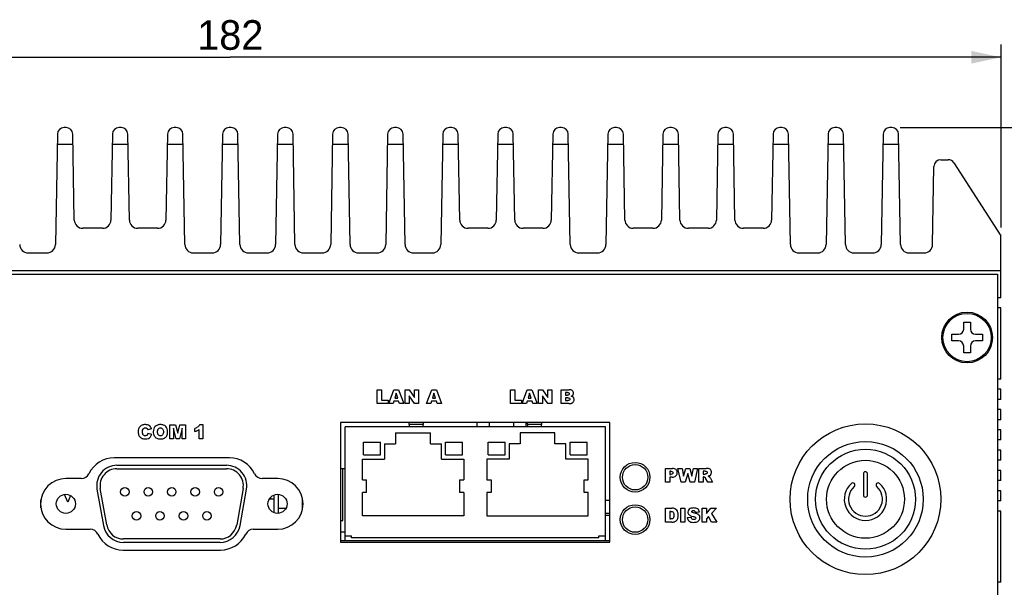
# Model space of a CAD drawing. Header units: millimetres. Extents: x 0 to 594, y 0 to 420.
# Tile 5 of 11: x 185 to 301, y 59 to 126. Entities that reach past the tile are written whole.
import ezdxf

# ---------------------------------------------------------------- set-up
doc = ezdxf.new("R2010")
doc.units = ezdxf.units.MM
doc.header["$LTSCALE"] = 32.67
doc.layers.get('0').update_dxf_attribs({"linetype": 'CONTINUOUS'})
for name, color, linetype in [('01_SUPPORT_M3_L222PRT-SHAPE', 7, 'CONTINUOUS'), ('2D-A-DIM', 7, 'CONTINUOUS'), ('CASE_MPC-B1500A-SHAPE', 7, 'CONTINUOUS'), ('FRONT_COVER-MPC-B1500A-SHAPE', 7, 'CONTINUOUS'), ('MIO-5373_BORAD-SHAPE', 7, 'CONTINUOUS'), ('SCREW-PLATE_HEAD-SHAPE', 7, 'CONTINUOUS'), ('SW-QN16-D8-SHAPE', 7, 'CONTINUOUS')]:
    doc.layers.add(name, color=color, linetype=linetype)
doc.styles.get("Standard").update_dxf_attribs({"font": 'gothic.ttf'})
doc.dimstyles.new('DIMSTYLE_2', dxfattribs={"dimtxt": 3.5, "dimasz": 3.5, "dimexe": 1.5, "dimexo": 1, "dimgap": 0.875, "dimtad": 1, "dimdec": 5, "dimdsep": 46, "dimtxsty": 'STANDARD', "dimblk": '_FILLED', "dimblk1": '_FILLED', "dimblk2": '_FILLED', "dimcen": 0.09, "dimadec": 5, "dimazin": 2, "dimtp": 0.5, "dimtm": 0.5, "dimtfac": 1, "dimtdec": 5, "dimtofl": 0, "dimtmove": 0, "dimatfit": 3, "dimldrblk": '_FILLED', "dimfxl": 1, "dimtolj": 1, "dimarcsym": 0})
doc.dimstyles.new('DIMSTYLE_3', dxfattribs={"dimtxt": 3.5, "dimasz": 3.5, "dimexe": 1.5, "dimexo": 1, "dimgap": 0.875, "dimtad": 1, "dimdec": 5, "dimdsep": 46, "dimtxsty": 'STANDARD', "dimblk": '_FILLED', "dimblk1": '_FILLED', "dimblk2": '_FILLED', "dimcen": 0.09, "dimadec": 5, "dimazin": 2, "dimtp": 0.3, "dimtm": 0.3, "dimtfac": 1, "dimtdec": 5, "dimtofl": 0, "dimtmove": 0, "dimatfit": 3, "dimldrblk": '_FILLED', "dimfxl": 1, "dimtolj": 1, "dimarcsym": 0})

# ---------------------------------------------------------------- blocks, each defined once
blk = doc.blocks.new('_FILLED')
at = {"color": 0, "linetype": 'BYBLOCK'}
blk.add_solid([(0, 0), (-1, 0.214), (-1, -0.214)], dxfattribs=at)
blk = doc.blocks.new('*D7')
at = {"layer": '2D-A-DIM', "color": 2, "linetype": 'CONTINUOUS'}
for p, q in [((118.68, 101.67), (118.68, 123.27)), ((300.68, 101.67), (300.68, 123.27)), ((118.68, 121.77), (209.68, 121.77)), ((300.68, 121.77), (209.68, 121.77))]:
    blk.add_line(p, q, dxfattribs=at)
at = {"layer": '2D-A-DIM', "color": 2, "linetype": 'CONTINUOUS', "xscale": 3.5, "yscale": 3.5, "zscale": 3.5, "rotation": 180}
blk.add_blockref('_FILLED', (118.68, 121.77), dxfattribs=at)
at = {"layer": '2D-A-DIM', "color": 2, "linetype": 'CONTINUOUS', "xscale": 3.5, "yscale": 3.5, "zscale": 3.5}
blk.add_blockref('_FILLED', (300.68, 121.77), dxfattribs=at)
at = {"layer": '2D-A-DIM', "color": 2, "linetype": 'CONTINUOUS', "insert": (209.68, 126.15), "char_height": 3.5, "width": 8.05, "attachment_point": 2, "line_spacing_factor": 0.9}
blk.add_mtext('182', dxfattribs=at)
blk = doc.blocks.new('*D8')
at = {"layer": '2D-A-DIM', "color": 2, "linetype": 'CONTINUOUS'}
for p, q in [((288.79, 113.47), (331.09, 113.47)), ((329.59, 113.47), (329.59, 75.27)), ((329.59, 37.07), (329.59, 75.27)), ((310.68, 37.07), (331.09, 37.07))]:
    blk.add_line(p, q, dxfattribs=at)
at = {"layer": '2D-A-DIM', "color": 2, "linetype": 'CONTINUOUS', "xscale": 3.5, "yscale": 3.5, "zscale": 3.5}
for p, rotation in [((329.59, 113.47), 90), ((329.59, 37.07), 270)]:
    blk.add_blockref('_FILLED', p, dxfattribs=dict(at, rotation=rotation))
at = {"layer": '2D-A-DIM', "color": 2, "linetype": 'CONTINUOUS', "insert": (325.22, 75.27), "char_height": 3.5, "width": 9.113, "attachment_point": 2, "rotation": 90, "line_spacing_factor": 0.9}
blk.add_mtext('76.4', dxfattribs=at)

msp = doc.modelspace()

# ---------------------------------------------------------------- linework, layer by layer
at = {"layer": '01_SUPPORT_M3_L222PRT-SHAPE', "color": 7, "linetype": 'CONTINUOUS'}
for p, q in [((238.840774, 78.115179), (238.840774, 78.615179)), ((240.284149, 78.115179), (240.284149, 78.615179)), ((243.170901, 78.115179), (243.170901, 78.615179)), ((244.614276, 78.115179), (244.614276, 78.615179))]:
    msp.add_line(p, q, dxfattribs=at)
at = {"layer": 'CASE_MPC-B1500A-SHAPE', "color": 7, "linetype": 'CONTINUOUS'}
for p, q in [((190.291367, 113.465179), (190.063683, 113.465179)), ((196.791367, 113.465179), (196.563683, 113.465179)), ((203.291367, 113.465179), (203.063683, 113.465179)), ((209.791367, 113.465179), (209.563683, 113.465179)), ((216.291367, 113.465179), (216.063683, 113.465179)), ((222.791367, 113.465179), (222.563683, 113.465179)), ((229.291367, 113.465179), (229.063683, 113.465179)), ((235.791367, 113.465179), (235.563683, 113.465179)), ((242.291367, 113.465179), (242.063683, 113.465179)), ((248.791367, 113.465179), (248.563683, 113.465179)), ((255.291367, 113.465179), (255.063683, 113.465179)), ((261.791367, 113.465179), (261.563683, 113.465179)), ((268.291367, 113.465179), (268.063683, 113.465179)), ((274.791367, 113.465179), (274.563683, 113.465179)), ((281.291367, 113.465179), (281.063683, 113.465179)), ((287.791367, 113.465179), (287.563683, 113.465179)), ((189.263805, 112.67914), (189.036341, 99.647726)), ((191.26809, 102.547726), (191.091245, 112.67914)), ((195.763805, 112.67914), (195.58696, 102.547726)), ((197.76809, 102.547726), (197.591245, 112.67914)), ((202.263805, 112.67914), (202.08696, 102.547726)), ((204.31871, 99.647726), (204.091245, 112.67914)), ((208.763805, 112.67914), (208.536341, 99.647726)), ((210.81871, 99.647726), (210.591245, 112.67914)), ((215.263805, 112.67914), (215.036341, 99.647726)), ((217.31871, 99.647726), (217.091245, 112.67914)), ((221.763805, 112.67914), (221.536341, 99.647726)), ((223.81871, 99.647726), (223.591245, 112.67914)), ((228.263805, 112.67914), (228.036341, 99.647726)), ((230.31871, 99.647726), (230.091245, 112.67914)), ((234.763805, 112.67914), (234.536341, 99.647726)), ((236.76809, 102.547726), (236.591245, 112.67914)), ((241.263805, 112.67914), (241.08696, 102.547726)), ((243.26809, 102.547726), (243.091245, 112.67914)), ((247.763805, 112.67914), (247.58696, 102.547726)), ((249.81871, 99.647726), (249.591245, 112.67914)), ((254.263805, 112.67914), (254.036341, 99.647726)), ((256.26809, 102.547726), (256.091245, 112.67914)), ((260.763805, 112.67914), (260.58696, 102.547726)), ((262.76809, 102.547726), (262.591245, 112.67914)), ((267.263805, 112.67914), (267.08696, 102.547726)), ((269.26809, 102.547726), (269.091245, 112.67914)), ((273.763805, 112.67914), (273.58696, 102.547726)), ((275.81871, 99.647726), (275.591245, 112.67914)), ((280.263805, 112.67914), (280.036341, 99.647726)), ((282.31871, 99.647726), (282.091245, 112.67914)), ((286.763805, 112.67914), (286.536341, 99.647726)), ((288.81871, 99.647726), (288.591245, 112.67914)), ((191.112435, 111.465179), (189.242615, 111.465179)), ((197.612435, 111.465179), (195.742615, 111.465179)), ((204.112435, 111.465179), (202.242615, 111.465179)), ((210.612435, 111.465179), (208.742615, 111.465179)), ((217.112435, 111.465179), (215.242615, 111.465179)), ((223.612435, 111.465179), (221.742615, 111.465179)), ((230.112435, 111.465179), (228.242615, 111.465179)), ((236.612435, 111.465179), (234.742615, 111.465179)), ((243.112435, 111.465179), (241.242615, 111.465179)), ((249.612435, 111.465179), (247.742615, 111.465179)), ((256.112435, 111.465179), (254.242615, 111.465179)), ((262.612435, 111.465179), (260.742615, 111.465179)), ((269.112435, 111.465179), (267.242615, 111.465179)), ((275.612435, 111.465179), (273.742615, 111.465179)), ((282.112435, 111.465179), (280.242615, 111.465179)), ((288.612435, 111.465179), (286.742615, 111.465179)), ((293.563683, 109.665179), (294.441347, 109.665179)), ((295.113804, 109.29854), (300.677525, 100.665179)), ((292.60267, 99.647726), (292.763805, 108.87914)), ((194.587113, 101.565179), (192.267938, 101.565179)), ((201.087113, 101.565179), (198.767938, 101.565179)), ((240.087113, 101.565179), (237.767938, 101.565179)), ((246.587113, 101.565179), (244.267938, 101.565179)), ((259.587113, 101.565179), (257.267938, 101.565179)), ((266.087113, 101.565179), (263.767938, 101.565179)), ((272.587113, 101.565179), (270.267938, 101.565179)), ((300.677525, 93.365179), (300.677525, 100.665179)), ((185.818557, 98.665179), (188.036493, 98.665179)), ((205.318557, 98.665179), (207.536493, 98.665179)), ((211.818557, 98.665179), (214.036493, 98.665179)), ((218.318557, 98.665179), (220.536493, 98.665179)), ((224.818557, 98.665179), (227.036493, 98.665179)), ((231.318557, 98.665179), (233.536493, 98.665179)), ((250.818557, 98.665179), (253.036493, 98.665179)), ((276.818557, 98.665179), (279.036493, 98.665179)), ((283.318557, 98.665179), (285.536493, 98.665179)), ((289.818557, 98.665179), (291.602822, 98.665179)), ((118.677525, 96.565179), (300.677525, 96.565179)), ((300.677525, 93.365179), (300.277525, 93.365179)), ((300.677525, 92.165179), (300.277525, 92.165179)), ((300.677525, 83.765179), (300.677525, 92.165179)), ((300.677525, 83.765179), (300.277525, 83.765179)), ((300.677525, 82.565179), (300.277525, 82.565179)), ((300.677525, 81.365179), (300.677525, 82.565179)), ((300.677525, 81.365179), (300.277525, 81.365179)), ((300.677525, 80.165179), (300.277525, 80.165179)), ((300.677525, 78.965179), (300.677525, 80.165179)), ((300.677525, 78.965179), (300.277525, 78.965179)), ((300.677525, 77.765179), (300.277525, 77.765179)), ((300.677525, 76.565179), (300.677525, 77.765179)), ((300.677525, 76.565179), (300.277525, 76.565179)), ((300.677525, 75.365179), (300.277525, 75.365179)), ((300.677525, 74.165179), (300.677525, 75.365179)), ((300.677525, 74.165179), (300.277525, 74.165179)), ((300.677525, 72.965179), (300.277525, 72.965179)), ((300.677525, 71.765179), (300.677525, 72.965179)), ((300.677525, 71.765179), (300.277525, 71.765179)), ((300.677525, 70.565179), (300.277525, 70.565179)), ((300.677525, 69.365179), (300.677525, 70.565179)), ((300.677525, 69.365179), (300.277525, 69.365179)), ((300.677525, 68.165179), (300.277525, 68.165179)), ((300.677525, 59.765179), (300.677525, 68.165179)), ((300.677525, 59.765179), (300.277525, 59.765179))]:
    msp.add_line(p, q, dxfattribs=at)
for centre, radius, start, end in [((190.063683, 112.665179), 0.8, 90, 179), ((190.291367, 112.665179), 0.8, 1, 90), ((196.563683, 112.665179), 0.8, 90, 179), ((196.791367, 112.665179), 0.8, 1, 90), ((203.063683, 112.665179), 0.8, 90, 179), ((203.291367, 112.665179), 0.8, 1, 90), ((209.563683, 112.665179), 0.8, 90, 179), ((209.791367, 112.665179), 0.8, 1, 90), ((216.063683, 112.665179), 0.8, 90, 179), ((216.291367, 112.665179), 0.8, 1, 90), ((222.563683, 112.665179), 0.8, 90, 179), ((222.791367, 112.665179), 0.8, 1, 90), ((229.063683, 112.665179), 0.8, 90, 179), ((229.291367, 112.665179), 0.8, 1, 90), ((235.563683, 112.665179), 0.8, 90, 179), ((235.791367, 112.665179), 0.8, 1, 90), ((242.063683, 112.665179), 0.8, 90, 179), ((242.291367, 112.665179), 0.8, 1, 90), ((248.563683, 112.665179), 0.8, 90, 179), ((248.791367, 112.665179), 0.8, 1, 90), ((255.063683, 112.665179), 0.8, 90, 179), ((255.291367, 112.665179), 0.8, 1, 90), ((261.563683, 112.665179), 0.8, 90, 179), ((261.791367, 112.665179), 0.8, 1, 90), ((268.063683, 112.665179), 0.8, 90, 179), ((268.291367, 112.665179), 0.8, 1, 90), ((274.563683, 112.665179), 0.8, 90, 179), ((274.791367, 112.665179), 0.8, 1, 90), ((281.063683, 112.665179), 0.8, 90, 179), ((281.291367, 112.665179), 0.8, 1, 90), ((287.563683, 112.665179), 0.8, 90, 179), ((287.791367, 112.665179), 0.8, 1, 90), ((293.563683, 108.865179), 0.8, 90, 179), ((294.441347, 108.865179), 0.8, 32.79953127, 90), ((192.267938, 102.565179), 1, 181, 270), ((194.587113, 102.565179), 1, 270, 359), ((198.767938, 102.565179), 1, 181, 270), ((201.087113, 102.565179), 1, 270, 359), ((237.767938, 102.565179), 1, 181, 270), ((240.087113, 102.565179), 1, 270, 359), ((244.267938, 102.565179), 1, 181, 270), ((246.587113, 102.565179), 1, 270, 359), ((257.267938, 102.565179), 1, 181, 270), ((259.587113, 102.565179), 1, 270, 359), ((263.767938, 102.565179), 1, 181, 270), ((266.087113, 102.565179), 1, 270, 359), ((270.267938, 102.565179), 1, 181, 270), ((272.587113, 102.565179), 1, 270, 359), ((185.818557, 99.665179), 1, 181, 270), ((188.036493, 99.665179), 1, 270, 359), ((205.318557, 99.665179), 1, 181, 270), ((207.536493, 99.665179), 1, 270, 359), ((211.818557, 99.665179), 1, 181, 270), ((214.036493, 99.665179), 1, 270, 359), ((218.318557, 99.665179), 1, 181, 270), ((220.536493, 99.665179), 1, 270, 359), ((224.818557, 99.665179), 1, 181, 270), ((227.036493, 99.665179), 1, 270, 359), ((231.318557, 99.665179), 1, 181, 270), ((233.536493, 99.665179), 1, 270, 359), ((250.818557, 99.665179), 1, 181, 270), ((253.036493, 99.665179), 1, 270, 359), ((276.818557, 99.665179), 1, 181, 270), ((279.036493, 99.665179), 1, 270, 359), ((283.318557, 99.665179), 1, 181, 270), ((285.536493, 99.665179), 1, 270, 359), ((289.818557, 99.665179), 1, 181, 270), ((291.602822, 99.665179), 1, 270, 359)]:
    msp.add_arc(centre, radius, start, end, dxfattribs=at)
at = {"layer": 'FRONT_COVER-MPC-B1500A-SHAPE', "color": 7, "linetype": 'CONTINUOUS'}
for p, q in [((119.077525, 96.165179), (300.277525, 96.165179)), ((300.277525, 96.165179), (300.277525, 37.065179)), ((227.023282, 82.502111), (227.530403, 82.502111)), ((227.023282, 80.860707), (227.023282, 82.502111)), ((227.530403, 82.502111), (227.530403, 81.264814)), ((228.387862, 80.860707), (229.004553, 82.502111)), ((229.004553, 82.502111), (229.557817, 82.502111)), ((229.274992, 82.076661), (229.095851, 81.486676)), ((229.095851, 81.486676), (229.456179, 81.486676)), ((229.456179, 81.486676), (229.274992, 82.076661)), ((229.557817, 82.502111), (230.174825, 80.860707)), ((230.339499, 82.502111), (230.813209, 82.502111)), ((230.339499, 80.860707), (230.339499, 82.502111)), ((230.813209, 82.502111), (231.431275, 81.593991)), ((230.816666, 81.761948), (230.816666, 80.860707)), ((231.431275, 80.860707), (230.816666, 81.761948)), ((231.431275, 82.502111), (231.909434, 82.502111)), ((231.431275, 81.593991), (231.431275, 82.502111)), ((231.909434, 82.502111), (231.909434, 80.860707)), ((232.846514, 80.860707), (233.46317, 82.502111)), ((233.46317, 82.502111), (234.016466, 82.502111)), ((233.733609, 82.076661), (233.554468, 81.486676)), ((233.554468, 81.486676), (233.914831, 81.486676)), ((233.914831, 81.486676), (233.733609, 82.076661)), ((234.016466, 82.502111), (234.633475, 80.860707)), ((242.77114, 82.502111), (243.278259, 82.502111)), ((242.77114, 80.860707), (242.77114, 82.502111)), ((243.278259, 82.502111), (243.278259, 81.264814)), ((244.135755, 80.860707), (244.752411, 82.502111)), ((244.752411, 82.502111), (245.305708, 82.502111)), ((245.02285, 82.076661), (244.84371, 81.486676)), ((244.84371, 81.486676), (245.204072, 81.486676)), ((245.204072, 81.486676), (245.02285, 82.076661)), ((245.305708, 82.502111), (245.922716, 80.860707)), ((246.087393, 82.502111), (246.561103, 82.502111)), ((246.087393, 80.860707), (246.087393, 82.502111)), ((246.561103, 82.502111), (247.179134, 81.593991)), ((246.564528, 81.761948), (246.564528, 80.860707)), ((247.179134, 80.860707), (246.564528, 81.761948)), ((247.179134, 82.502111), (247.657324, 82.502111)), ((247.179134, 81.593991), (247.179134, 82.502111)), ((247.657324, 82.502111), (247.657324, 80.860707)), ((248.760108, 82.502111), (249.709574, 82.502111)), ((248.760108, 80.860707), (248.760108, 82.502111)), ((249.495614, 82.169512), (249.271706, 82.169512)), ((249.271706, 82.169512), (249.271706, 81.858397)), ((249.271706, 81.858397), (249.492192, 81.858397)), ((249.529375, 81.545942), (249.271706, 81.545942)), ((249.271706, 81.545942), (249.271706, 81.213484)), ((228.322069, 80.860707), (227.023282, 80.860707)), ((227.530403, 81.264814), (228.322069, 81.264814)), ((228.322069, 81.264814), (228.322069, 80.860707)), ((228.905669, 80.860707), (228.387862, 80.860707)), ((228.985611, 81.131675), (228.905669, 80.860707)), ((229.561624, 81.131675), (228.985611, 81.131675)), ((229.643609, 80.860707), (229.561624, 81.131675)), ((230.174825, 80.860707), (229.643609, 80.860707)), ((230.816666, 80.860707), (230.339499, 80.860707)), ((231.909434, 80.860707), (231.431275, 80.860707)), ((233.364321, 80.860707), (232.846514, 80.860707)), ((233.444225, 81.131675), (233.364321, 80.860707)), ((234.020241, 81.131675), (233.444225, 81.131675)), ((234.102262, 80.860707), (234.020241, 81.131675)), ((234.633475, 80.860707), (234.102262, 80.860707)), ((244.069927, 80.860707), (242.77114, 80.860707)), ((243.278259, 81.264814), (244.069927, 81.264814)), ((244.069927, 81.264814), (244.069927, 80.860707)), ((244.653531, 80.860707), (244.135755, 80.860707)), ((244.733467, 81.131675), (244.653531, 80.860707)), ((245.309482, 81.131675), (244.733467, 81.131675)), ((245.391468, 80.860707), (245.309482, 81.131675)), ((245.922716, 80.860707), (245.391468, 80.860707)), ((246.564528, 80.860707), (246.087393, 80.860707)), ((247.657324, 80.860707), (247.179134, 80.860707)), ((249.63549, 80.860707), (248.760108, 80.860707)), ((249.271706, 81.213484), (249.530433, 81.213484)), ((202.557403, 76.710735), (202.557403, 78.352174)), ((202.557403, 78.352174), (203.224367, 78.352174)), ((202.972869, 77.962531), (202.972869, 76.710735)), ((203.292239, 76.710735), (202.972869, 77.962531)), ((203.224367, 78.352174), (203.481716, 77.353425)), ((203.481716, 77.353425), (203.737021, 78.352174)), ((203.988484, 77.962531), (203.668441, 76.710735)), ((203.737021, 78.352174), (204.40363, 78.352174)), ((203.988484, 76.710735), (203.988484, 77.962531)), ((204.40363, 78.352174), (204.40363, 76.710735)), ((205.511211, 77.56615), (205.511211, 77.94013)), ((206.074491, 78.380256), (206.451752, 78.380256)), ((206.451752, 78.380256), (206.451752, 76.710735)), ((254.477525, 78.615179), (222.677525, 78.615179)), ((222.677525, 78.615179), (222.677525, 64.515179)), ((254.477525, 64.515179), (254.477525, 78.615179)), ((200.390783, 77.86968), (199.942932, 77.76995)), ((199.962231, 77.382529), (200.406623, 77.248192)), ((205.990424, 76.710735), (205.990424, 77.804557)), ((202.972869, 76.710735), (202.557403, 76.710735)), ((203.668441, 76.710735), (203.292239, 76.710735)), ((204.40363, 76.710735), (203.988484, 76.710735)), ((206.451752, 76.710735), (205.990424, 76.710735)), ((209.578836, 74.465179), (195.976214, 74.465179)), ((261.054272, 73.206734), (261.897269, 73.206734)), ((261.054272, 71.56533), (261.054272, 73.206734)), ((261.708145, 72.873077), (261.563789, 72.873077)), ((261.563789, 72.873077), (261.563789, 72.506858)), ((261.563789, 72.506858), (261.687825, 72.506858)), ((261.84146, 72.174436), (261.563789, 72.174436)), ((261.563789, 72.174436), (261.563789, 71.56533)), ((262.543598, 73.206734), (263.025206, 73.206734)), ((262.908754, 71.56533), (262.543598, 73.206734)), ((263.025206, 73.206734), (263.198843, 72.287748)), ((263.198843, 72.287748), (263.452384, 73.206734)), ((263.692873, 72.598863), (263.405888, 71.56533)), ((263.452384, 73.206734), (263.932656, 73.206734)), ((263.980881, 71.56533), (263.692873, 72.598863)), ((263.932656, 73.206734), (264.186903, 72.289124)), ((264.186903, 72.289124), (264.360505, 73.206734)), ((264.360505, 73.206734), (264.839718, 73.206734)), ((264.839718, 73.206734), (264.478015, 71.56533)), ((265.012336, 73.206734), (265.857764, 73.206734)), ((265.012336, 71.56533), (265.012336, 73.206734)), ((265.744417, 72.875335), (265.521849, 72.875335)), ((265.521849, 72.875335), (265.521849, 72.541677)), ((265.521849, 72.541677), (265.735456, 72.541677)), ((265.566652, 72.231621), (265.521849, 72.231621)), ((265.521849, 72.231621), (265.521849, 71.56533)), ((192.094526, 72.015179), (190.277525, 72.015179)), ((215.277525, 72.015179), (213.460524, 72.015179)), ((261.563789, 71.56533), (261.054272, 71.56533)), ((263.405888, 71.56533), (262.908754, 71.56533)), ((264.478015, 71.56533), (263.980881, 71.56533)), ((265.521849, 71.56533), (265.012336, 71.56533)), ((266.053768, 71.56533), (265.782658, 72.066944)), ((266.627032, 71.56533), (266.053768, 71.56533)), ((266.381428, 72.040909), (266.627032, 71.56533)), ((261.063232, 68.506605), (261.81666, 68.506605)), ((261.063232, 66.865166), (261.063232, 68.506605)), ((261.696786, 68.134883), (261.57035, 68.134883)), ((261.57035, 68.134883), (261.57035, 67.237946)), ((262.860176, 68.506605), (263.36867, 68.506605)), ((262.860176, 66.865166), (262.860176, 68.506605)), ((263.36867, 68.506605), (263.36867, 66.865166)), ((263.644296, 67.408126), (264.126931, 67.438429)), ((265.079501, 68.045313), (264.601664, 68.017232)), ((265.390616, 68.506605), (265.897734, 68.506605)), ((265.390616, 66.865166), (265.390616, 68.506605)), ((265.897734, 67.886316), (266.428947, 68.506605)), ((265.897734, 68.506605), (265.897734, 67.886316)), ((266.159883, 67.540241), (265.897734, 67.265674)), ((266.505782, 66.865166), (266.159883, 67.540241)), ((266.428947, 68.506605), (267.103493, 68.506605)), ((267.103493, 68.506605), (266.504759, 67.886986)), ((266.504759, 67.886986), (267.130375, 66.865166)), ((261.81666, 66.865166), (261.063232, 66.865166)), ((261.57035, 67.237946), (261.694704, 67.237946)), ((263.36867, 66.865166), (262.860176, 66.865166)), ((265.897734, 66.865166), (265.390616, 66.865166)), ((265.897734, 67.265674), (265.897734, 66.865166)), ((267.130375, 66.865166), (266.505782, 66.865166)), ((190.277525, 66.015179), (193.152488, 66.015179)), ((212.402562, 66.015179), (215.277525, 66.015179)), ((222.677525, 64.515179), (254.477525, 64.515179)), ((197.034176, 63.565179), (208.520874, 63.565179))]:
    msp.add_line(p, q, dxfattribs=at)
for centre, radius in [((296.677525, 88.665179), 2.85), ((257.477525, 72.165179), 1.75), ((257.477525, 67.165179), 1.75)]:
    msp.add_circle(centre, radius, dxfattribs=at)
for centre, radius, start, end in [((195.976214, 71.165179), 3.3, 90.00000002, 154.51768023), ((209.578836, 71.165179), 3.3, 25.48231977, 90), ((192.094526, 73.015179), 1, 270, 334.51768023), ((213.460524, 73.015179), 1, 205.48231977, 270), ((190.277525, 69.015179), 3, 90, 270), ((215.277525, 69.015179), 3, 270, 90), ((193.152488, 65.015179), 1, 25.48231977, 90), ((197.034176, 66.865179), 3.3, 205.48231977, 270), ((208.520874, 66.865179), 3.3, 270, 334.51768023), ((212.402562, 65.015179), 1, 90, 154.51768023)]:
    msp.add_arc(centre, radius, start, end, dxfattribs=at)
for points, knots in [([(249.495614, 82.169512), (249.551237, 82.169512), (249.638337, 82.16383), (249.697905, 82.080999), (249.706698, 82.015822), (249.698266, 81.950215), (249.63898, 81.86319), (249.548965, 81.858397), (249.492192, 81.858397)], [0, 0, 0, 0, 0.2822511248, 0.3825902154, 0.4923488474, 0.6090445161, 0.7119156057, 1, 1, 1, 1]), ([(249.529375, 81.545942), (249.593228, 81.545942), (249.718518, 81.5414), (249.777977, 81.403215), (249.760846, 81.313691), (249.693057, 81.220806), (249.593891, 81.213484), (249.530433, 81.213484)], [0, 0, 0, 0, 0.2948002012, 0.492433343, 0.6027164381, 0.7070239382, 1, 1, 1, 1]), ([(249.933482, 81.734043), (249.998998, 81.756756), (250.104404, 81.815074), (250.186982, 81.95682), (250.209723, 82.101882), (250.180848, 82.257542), (250.03725, 82.455534), (249.837243, 82.502111), (249.709574, 82.502111)], [0, 0, 0, 0, 0.1753306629, 0.2876487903, 0.4031531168, 0.5403319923, 0.6771892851, 1, 1, 1, 1]), ([(249.862856, 80.883108), (249.900759, 80.888049), (249.967053, 80.89911), (250.066476, 80.937075), (250.150767, 81.003534), (250.222536, 81.095897), (250.268132, 81.206674), (250.282194, 81.335132), (250.265499, 81.469256), (250.174738, 81.644536), (250.030147, 81.710716), (249.933482, 81.734043)], [0, 0, 0, 0, 0.0919828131, 0.1610730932, 0.2538177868, 0.3461886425, 0.4400612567, 0.538005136, 0.6543162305, 0.7607057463, 1, 1, 1, 1]), ([(249.63549, 80.860707), (249.685291, 80.860707), (249.761157, 80.87057), (249.836711, 80.879681), (249.862856, 80.883108)], [0, 0, 0, 0, 0.6538193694, 1, 1, 1, 1]), ([(200.390783, 77.86968), (200.364391, 77.949083), (200.298342, 78.094612), (200.134036, 78.269792), (199.949598, 78.346945), (199.78192, 78.375755), (199.626188, 78.383368), (199.457809, 78.372459), (199.240992, 78.320843), (199.007049, 78.179277), (198.868207, 77.942408), (198.817563, 77.721627), (198.806729, 77.550738), (198.814425, 77.393157), (198.8335, 77.277985), (198.852807, 77.212811), (198.860287, 77.190963)], [0, 0, 0, 0, 0.0938403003, 0.1767402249, 0.2629813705, 0.3124080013, 0.3673280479, 0.4374733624, 0.5008776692, 0.6162880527, 0.7327762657, 0.7975060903, 0.8694358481, 0.9240332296, 0.9741863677, 1, 1, 1, 1]), ([(199.318339, 77.538775), (199.318339, 77.648935), (199.331618, 77.824557), (199.493788, 77.98004), (199.624384, 78.005616), (199.723771, 77.995903), (199.79071, 77.971938), (199.848428, 77.932843), (199.908115, 77.869151), (199.931035, 77.808236), (199.942932, 77.76995)], [0, 0, 0, 0, 0.3176779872, 0.4646739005, 0.6146690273, 0.6849039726, 0.7514826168, 0.817203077, 0.8843851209, 1, 1, 1, 1]), ([(202.289715, 77.543784), (202.289715, 77.662654), (202.262444, 77.889259), (202.085929, 78.179592), (201.847013, 78.320873), (201.624075, 78.372388), (201.437888, 78.384431), (201.252536, 78.372224), (201.032052, 78.319018), (200.794262, 78.174478), (200.616377, 77.881008), (200.588868, 77.65096), (200.588868, 77.530343)], [0, 0, 0, 0, 0.1316622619, 0.2468204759, 0.3633201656, 0.4277831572, 0.4993286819, 0.5692114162, 0.6327293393, 0.7494866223, 0.8664024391, 1, 1, 1, 1]), ([(201.095986, 77.528086), (201.095986, 77.651871), (201.114652, 77.843863), (201.29471, 77.980469), (201.437019, 78.00396), (201.579653, 77.981268), (201.758496, 77.851774), (201.782597, 77.667617), (201.782597, 77.550487)], [0, 0, 0, 0, 0.2898769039, 0.3954687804, 0.5054521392, 0.619362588, 0.7257094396, 1, 1, 1, 1]), ([(206.074491, 78.380256), (206.027717, 78.281067), (205.87243, 78.078514), (205.639363, 77.981418), (205.511211, 77.94013)], [0, 0, 0, 0, 0.4488863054, 1, 1, 1, 1]), ([(198.860287, 77.190963), (198.878988, 77.136344), (198.933733, 77.018206), (199.055246, 76.865792), (199.224846, 76.748586), (199.432796, 76.692523), (199.581875, 76.68283), (199.663179, 76.68283)], [0, 0, 0, 0, 0.1685486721, 0.3774568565, 0.5640156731, 0.7618528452, 1, 1, 1, 1]), ([(199.962231, 77.382529), (199.951938, 77.335633), (199.926396, 77.251406), (199.862782, 77.14121), (199.758847, 77.072652), (199.631809, 77.057597), (199.500267, 77.07696), (199.382818, 77.164781), (199.32431, 77.332622), (199.318339, 77.461816), (199.318339, 77.538775)], [0, 0, 0, 0, 0.1250404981, 0.228336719, 0.3244508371, 0.4368878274, 0.5545001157, 0.663338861, 0.7995748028, 1, 1, 1, 1]), ([(199.663179, 76.68283), (199.786068, 76.68283), (200.018869, 76.707669), (200.296472, 76.929268), (200.379928, 77.137042), (200.406623, 77.248192)], [0, 0, 0, 0, 0.3627054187, 0.6626134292, 1, 1, 1, 1]), ([(200.588868, 77.530343), (200.588868, 77.441934), (200.603165, 77.275088), (200.688828, 77.051699), (200.82258, 76.880257), (200.997113, 76.758813), (201.171548, 76.706724), (201.32733, 76.686088), (201.456116, 76.681002), (201.584632, 76.686589), (201.740265, 76.710676), (201.913218, 76.773083), (202.081397, 76.900782), (202.257488, 77.143989), (202.289715, 77.383182), (202.289715, 77.543784)], [0, 0, 0, 0, 0.0968678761, 0.1814309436, 0.2584631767, 0.3316966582, 0.4106883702, 0.4552515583, 0.5037959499, 0.5516999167, 0.5959656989, 0.6760709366, 0.7502180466, 0.8240322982, 1, 1, 1, 1]), ([(201.782597, 77.550487), (201.782597, 77.472401), (201.775845, 77.339776), (201.711099, 77.167166), (201.584501, 77.076409), (201.440763, 77.054768), (201.296158, 77.077249), (201.114797, 77.213721), (201.095986, 77.405115), (201.095986, 77.528086)], [0, 0, 0, 0, 0.1762643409, 0.2990289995, 0.4001014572, 0.5110944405, 0.6200546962, 0.7224169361, 1, 1, 1, 1]), ([(205.511211, 77.56615), (205.559866, 77.580997), (205.648895, 77.610804), (205.773002, 77.663713), (205.884524, 77.728243), (205.954714, 77.777492), (205.990424, 77.804557)], [0, 0, 0, 0, 0.2834445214, 0.5227651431, 0.7503297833, 1, 1, 1, 1]), ([(261.708145, 72.873077), (261.775119, 72.873077), (261.908315, 72.858845), (261.974172, 72.686741), (261.896474, 72.515681), (261.758573, 72.506858), (261.687825, 72.506858)], [0, 0, 0, 0, 0.2880884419, 0.4898980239, 0.6956772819, 1, 1, 1, 1]), ([(261.84146, 72.174436), (262.000492, 72.174436), (262.256328, 72.220262), (262.405782, 72.449957), (262.441708, 72.588184), (262.44981, 72.701719), (262.442187, 72.813805), (262.409799, 72.945902), (262.276041, 73.160607), (262.041614, 73.206734), (261.897269, 73.206734)], [0, 0, 0, 0, 0.2736168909, 0.3890551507, 0.4507964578, 0.5183938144, 0.583959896, 0.6432636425, 0.7516528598, 1, 1, 1, 1]), ([(265.566652, 72.231621), (265.588756, 72.231621), (265.632703, 72.22544), (265.721663, 72.183275), (265.758217, 72.112974), (265.782658, 72.066944)], [0, 0, 0, 0, 0.2304583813, 0.4566280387, 1, 1, 1, 1]), ([(265.869829, 72.564044), (265.832528, 72.555608), (265.788044, 72.545579), (265.742663, 72.541677), (265.735456, 72.541677)], [0, 0, 0, 0, 0.841431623, 1, 1, 1, 1]), ([(265.744417, 72.875335), (265.809148, 72.875335), (265.910286, 72.874278), (265.977607, 72.780504), (265.990342, 72.701134), (265.963363, 72.609335), (265.901577, 72.57038), (265.869829, 72.564044)], [0, 0, 0, 0, 0.3683669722, 0.4898902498, 0.6250862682, 0.815772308, 1, 1, 1, 1]), ([(266.097195, 72.289829), (266.158819, 72.303745), (266.258469, 72.334246), (266.368954, 72.422026), (266.440935, 72.513507), (266.485576, 72.626263), (266.498551, 72.757046), (266.483199, 72.893946), (266.424639, 73.019163), (266.334099, 73.114678), (266.20988, 73.176363), (266.047751, 73.202064), (265.92699, 73.206734), (265.857764, 73.206734)], [0, 0, 0, 0, 0.1215505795, 0.1955712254, 0.268228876, 0.3432349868, 0.4253914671, 0.5190479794, 0.6048447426, 0.6866657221, 0.7674989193, 0.866809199, 1, 1, 1, 1]), ([(266.381428, 72.040909), (266.373768, 72.056118), (266.350834, 72.090954), (266.310755, 72.142769), (266.269838, 72.191925), (266.22676, 72.234399), (266.169021, 72.263793), (266.123707, 72.280894), (266.097195, 72.289829)], [0, 0, 0, 0, 0.1314323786, 0.3205592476, 0.5056623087, 0.6254708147, 0.7840510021, 1, 1, 1, 1]), ([(262.064027, 67.681317), (262.064027, 67.585513), (262.063561, 67.453864), (261.986758, 67.321341), (261.918696, 67.2646), (261.816564, 67.241216), (261.740134, 67.237946), (261.694704, 67.237946)], [0, 0, 0, 0, 0.4213993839, 0.5496151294, 0.6626557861, 0.8001742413, 1, 1, 1, 1]), ([(261.696786, 68.134883), (261.753776, 68.134883), (261.856796, 68.126106), (261.996045, 68.045092), (262.057747, 67.878481), (262.064027, 67.754918), (262.064027, 67.681317)], [0, 0, 0, 0, 0.2523427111, 0.4505494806, 0.6741027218, 1, 1, 1, 1]), ([(261.81666, 66.865166), (261.864594, 66.865166), (261.96661, 66.87485), (262.109092, 66.902296), (262.242899, 66.95502), (262.352961, 67.038574), (262.447731, 67.148751), (262.524012, 67.289848), (262.567384, 67.475063), (262.577132, 67.66806), (262.567248, 67.85329), (262.529308, 68.054926), (262.424405, 68.284855), (262.16338, 68.485688), (261.938344, 68.506605), (261.81666, 68.506605)], [0, 0, 0, 0, 0.0564601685, 0.1203051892, 0.1704803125, 0.224344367, 0.2812571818, 0.3406216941, 0.4113766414, 0.5032591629, 0.5675569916, 0.6293807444, 0.7445584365, 0.8566726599, 1, 1, 1, 1]), ([(264.403226, 68.534686), (264.267056, 68.534686), (264.028512, 68.518635), (263.760776, 68.319476), (263.689042, 68.078095), (263.728145, 67.87328), (263.851657, 67.71691), (264.060647, 67.606632), (264.227856, 67.55991), (264.325051, 67.538019)], [0, 0, 0, 0, 0.2247551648, 0.3804373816, 0.5179720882, 0.6165181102, 0.7142121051, 0.8355571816, 1, 1, 1, 1]), ([(264.337878, 67.167686), (264.319974, 67.1716), (264.263823, 67.189318), (264.16268, 67.26808), (264.13522, 67.375592), (264.126931, 67.438429)], [0, 0, 0, 0, 0.1495474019, 0.4800973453, 1, 1, 1, 1]), ([(264.211703, 68.029614), (264.191485, 68.046832), (264.157228, 68.107199), (264.204951, 68.190651), (264.279412, 68.224843), (264.359283, 68.231639), (264.445145, 68.223009), (264.502946, 68.194808), (264.52536, 68.17505), (264.527276, 68.173281)], [0, 0, 0, 0, 0.1567598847, 0.3565276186, 0.4795545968, 0.6332178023, 0.823449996, 0.9845928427, 1, 1, 1, 1]), ([(264.381883, 67.969148), (264.332067, 67.979508), (264.271486, 67.991788), (264.218879, 68.023153), (264.211703, 68.029614)], [0, 0, 0, 0, 0.8404978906, 1, 1, 1, 1]), ([(264.325051, 67.538019), (264.381356, 67.525651), (264.470733, 67.503195), (264.579482, 67.456469), (264.630098, 67.393157), (264.651602, 67.305387), (264.601322, 67.212537), (264.506972, 67.165708), (264.421578, 67.156916), (264.362944, 67.162206), (264.337878, 67.167686)], [0, 0, 0, 0, 0.2176656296, 0.3500378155, 0.4357706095, 0.5138606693, 0.6798222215, 0.7816299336, 0.9036269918, 1, 1, 1, 1]), ([(264.406684, 66.837261), (264.540378, 66.837261), (264.788086, 66.861548), (265.070986, 67.085996), (265.158764, 67.381047), (265.10081, 67.615239), (264.982531, 67.751161), (264.844574, 67.838544), (264.639547, 67.909643), (264.477846, 67.948518), (264.381883, 67.969148)], [0, 0, 0, 0, 0.1953921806, 0.3498175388, 0.4978576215, 0.6204897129, 0.6843550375, 0.7569641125, 0.8565486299, 1, 1, 1, 1]), ([(265.079501, 68.045313), (265.062585, 68.184567), (264.912098, 68.504363), (264.567897, 68.534686), (264.403226, 68.534686)], [0, 0, 0, 0, 0.460004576, 1, 1, 1, 1]), ([(263.644296, 67.408126), (263.650899, 67.330581), (263.686396, 67.180356), (263.819981, 66.97451), (264.081109, 66.847998), (264.287787, 66.837261), (264.406684, 66.837261)], [0, 0, 0, 0, 0.2185071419, 0.4265014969, 0.6661761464, 1, 1, 1, 1])]:
    msp.add_open_spline(points, degree=3, knots=knots, dxfattribs=at)
for points in [[(264.176174, 68.089533), (264.180531, 68.066462), (264.194181, 68.044536), (264.211703, 68.029614)], [(264.527276, 68.173281), (264.569416, 68.134365), (264.591931, 68.073821), (264.601664, 68.017232)]]:
    msp.add_open_spline(points, degree=3, dxfattribs=at)
at = {"layer": 'MIO-5373_BORAD-SHAPE', "color": 7, "linetype": 'CONTINUOUS'}
for p, q in [((253.999087, 78.115179), (223.229087, 78.115179)), ((223.229087, 64.665179), (223.229087, 78.115179)), ((230.794672, 78.391769), (230.818299, 78.615179)), ((232.463502, 78.391769), (230.794672, 78.391769)), ((232.439875, 78.615179), (232.463502, 78.391769)), ((244.764672, 78.391769), (244.788299, 78.615179)), ((246.433502, 78.391769), (244.764672, 78.391769)), ((246.409875, 78.615179), (246.433502, 78.391769)), ((253.999087, 64.665179), (253.999087, 78.115179)), ((229.209087, 77.415179), (233.309087, 77.415179)), ((229.209087, 77.415179), (229.209087, 76.115179)), ((233.309087, 76.115179), (233.309087, 77.415179)), ((248.019087, 77.415179), (243.919087, 77.415179)), ((243.919087, 77.415179), (243.919087, 76.115179)), ((248.019087, 76.115179), (248.019087, 77.415179)), ((225.409087, 76.315179), (227.409087, 76.315179)), ((225.409087, 74.815179), (225.409087, 76.315179)), ((227.409087, 74.815179), (227.409087, 76.315179)), ((227.909087, 76.115179), (229.209087, 76.115179)), ((227.909087, 76.115179), (227.909087, 74.315179)), ((233.309087, 76.115179), (234.609087, 76.115179)), ((234.609087, 74.315179), (234.609087, 76.115179)), ((235.109087, 76.315179), (237.109088, 76.315179)), ((235.109087, 74.815179), (235.109087, 76.315179)), ((237.109088, 74.815179), (237.109088, 76.315179)), ((240.119086, 76.315179), (242.119087, 76.315179)), ((240.119086, 74.815179), (240.119086, 76.315179)), ((242.119087, 74.815179), (242.119087, 76.315179)), ((243.919087, 76.115179), (242.619087, 76.115179)), ((242.619087, 76.115179), (242.619087, 74.315179)), ((249.319087, 76.115179), (248.019087, 76.115179)), ((249.319087, 74.315179), (249.319087, 76.115179)), ((249.819087, 76.315179), (251.819087, 76.315179)), ((249.819087, 74.815179), (249.819087, 76.315179)), ((251.819087, 74.815179), (251.819087, 76.315179)), ((225.409087, 74.815179), (227.409087, 74.815179)), ((235.109087, 74.815179), (237.109088, 74.815179)), ((240.119086, 74.815179), (242.119087, 74.815179)), ((249.819087, 74.815179), (251.819087, 74.815179)), ((196.307303, 73.575179), (209.227303, 73.575179)), ((225.279087, 74.315179), (227.909087, 74.315179)), ((225.279087, 71.865179), (225.279087, 74.315179)), ((234.609087, 74.315179), (237.239087, 74.315179)), ((237.239087, 74.315179), (237.239087, 71.865179)), ((242.619087, 74.315179), (239.989087, 74.315179)), ((239.989087, 74.315179), (239.989087, 71.865179)), ((251.949087, 74.315179), (249.319087, 74.315179)), ((251.949087, 71.865179), (251.949087, 74.315179)), ((196.307303, 73.175179), (209.227303, 73.175179)), ((223.229087, 73.165179), (222.677525, 73.165179)), ((222.971123, 67.065179), (222.971123, 73.165179)), ((225.279087, 71.865179), (225.779087, 71.865179)), ((225.779087, 70.365179), (225.779087, 71.865179)), ((236.739087, 71.865179), (237.239087, 71.865179)), ((236.739087, 71.865179), (236.739087, 70.365179)), ((239.989087, 71.865179), (240.489087, 71.865179)), ((240.489087, 71.865179), (240.489087, 70.365179)), ((251.449087, 71.865179), (251.949087, 71.865179)), ((251.449087, 70.365179), (251.449087, 71.865179)), ((190.502931, 69.228153), (190.123193, 70.144922)), ((190.826237, 70.008683), (190.502931, 69.228153)), ((193.943765, 70.758423), (194.701971, 66.458423)), ((195.095894, 66.527882), (194.337688, 70.827882)), ((211.196919, 70.827882), (210.438713, 66.527882)), ((210.832636, 66.458423), (211.590842, 70.758423)), ((214.446123, 69.804355), (214.446123, 69.565179)), ((214.871631, 67.965179), (214.871631, 70.084907)), ((215.371631, 67.901615), (215.371631, 70.148713)), ((225.779087, 70.365179), (225.279087, 70.365179)), ((225.279087, 67.615179), (225.279087, 70.365179)), ((237.239087, 70.365179), (236.739087, 70.365179)), ((237.239087, 70.365179), (237.239087, 67.615179)), ((240.489087, 70.365179), (239.989087, 70.365179)), ((239.989087, 70.365179), (239.989087, 67.615179)), ((251.949087, 70.365179), (251.449087, 70.365179)), ((251.949087, 67.615179), (251.949087, 70.365179)), ((187.317303, 68.550645), (187.317303, 69.479712)), ((214.871631, 69.565179), (214.270761, 69.565179)), ((218.217303, 68.419632), (218.217303, 69.610725)), ((253.999087, 69.465179), (254.477525, 69.465179)), ((254.477525, 69.376376), (254.426255, 69.465179)), ((216.241919, 68.465179), (215.371631, 68.465179)), ((218.239898, 68.565179), (218.217303, 68.565179)), ((237.239087, 67.615179), (225.279087, 67.615179)), ((239.989087, 67.615179), (251.949087, 67.615179)), ((254.477525, 67.865071), (253.999087, 67.865071)), ((254.477525, 67.665173), (253.999087, 67.665173)), ((222.677525, 67.065179), (222.971123, 67.065179)), ((223.229087, 65.665177), (222.677525, 65.665177)), ((223.229087, 65.265179), (224.014087, 65.265179)), ((224.014087, 65.015179), (224.014087, 65.265179)), ((253.214087, 65.265179), (253.999087, 65.265179)), ((253.214087, 65.015179), (253.214087, 65.265179)), ((208.469097, 64.875179), (197.065509, 64.875179)), ((208.469097, 64.475179), (197.065509, 64.475179)), ((254.477525, 64.665179), (222.677525, 64.665179)), ((253.214087, 65.015179), (224.014087, 65.015179))]:
    msp.add_line(p, q, dxfattribs=at)
for centre, radius in [((257.486287, 72.165179), 1.5), ((197.227303, 70.445179), 0.5), ((199.997303, 70.445179), 0.5), ((202.767303, 70.445179), 0.5), ((205.537303, 70.445179), 0.5), ((208.307303, 70.445179), 0.5), ((190.272303, 69.025179), 1.1303), ((215.262303, 69.025179), 1.1303), ((257.486287, 67.165179), 1.5), ((198.612303, 67.605179), 0.5), ((201.382303, 67.605179), 0.5), ((204.152303, 67.605179), 0.5), ((206.922303, 67.605179), 0.5)]:
    msp.add_circle(centre, radius, dxfattribs=at)
for centre, radius, start, end in [((196.307303, 71.175179), 2.4, 90, 190), ((209.227303, 71.175179), 2.4, 350, 90), ((196.307303, 71.175179), 2, 90, 190), ((209.227303, 71.175179), 2, 350, 90), ((197.065509, 66.875179), 2.4, 190, 270), ((197.065509, 66.875179), 2, 190, 270), ((208.469097, 66.875179), 2, 270, 350), ((208.469097, 66.875179), 2.4, 270, 350)]:
    msp.add_arc(centre, radius, start, end, dxfattribs=at)
for centre, start_param, end_param in [((230.79967, 78.114471), 0.3915295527, 1.5684381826), ((232.458504, 78.114471), -1.5684381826, -0.3915295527), ((244.76967, 78.114471), 0.3915295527, 1.5684381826), ((246.428504, 78.114471), -1.5684381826, -0.3915295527)]:
    msp.add_ellipse(centre, major_axis=(0, 0.3), ratio=0.0436609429, start_param=start_param, end_param=end_param, dxfattribs=at)
at = {"layer": 'SCREW-PLATE_HEAD-SHAPE', "color": 7, "linetype": 'CONTINUOUS'}
for p, q in [((296.277525, 90.465179), (297.077525, 90.465179)), ((296.277525, 89.665179), (296.277525, 90.465179)), ((297.077525, 90.465179), (297.077525, 89.665179)), ((294.877525, 89.065179), (295.677525, 89.065179)), ((294.877525, 88.265179), (294.877525, 89.065179)), ((297.677525, 89.065179), (298.477525, 89.065179)), ((298.477525, 89.065179), (298.477525, 88.265179)), ((295.677525, 88.265179), (294.877525, 88.265179)), ((296.277525, 86.865179), (296.277525, 87.665179)), ((297.077525, 87.665179), (297.077525, 86.865179)), ((298.477525, 88.265179), (297.677525, 88.265179)), ((297.077525, 86.865179), (296.277525, 86.865179))]:
    msp.add_line(p, q, dxfattribs=at)
msp.add_circle((296.677525, 88.665179), 3, dxfattribs=at)
for centre, start, end in [((295.677525, 89.665179), 270, 360), ((297.677525, 89.665179), 180, 270), ((295.677525, 87.665179), 0, 90), ((297.677525, 87.665179), 90, 180)]:
    msp.add_arc(centre, 0.6, start, end, dxfattribs=at)
at = {"layer": 'SW-QN16-D8-SHAPE', "color": 7, "linetype": 'CONTINUOUS'}
for p, q in [((284.427525, 72.565179), (284.427525, 70.065179)), ((284.927525, 70.065179), (284.927525, 72.565179))]:
    msp.add_line(p, q, dxfattribs=at)
for radius in [8.9, 6.821539, 5.9, 4.6]:
    msp.add_circle((284.677525, 69.565179), radius, dxfattribs=at)
for centre, radius, start, end in [((284.677525, 72.565179), 0.25, 0, 180), ((284.677525, 69.565179), 2.5, 131.8103149, 48.1896851), ((284.677525, 69.565179), 2, 131.8103149, 48.1896851), ((283.177525, 71.24223), 0.25, 311.8103149, 131.8103149), ((286.177525, 71.24223), 0.25, 48.1896851, 228.1896851), ((284.677525, 70.065179), 0.25, 180, 360)]:
    msp.add_arc(centre, radius, start, end, dxfattribs=at)

# ---------------------------------------------------------------- dimensions: what is measured, and where the dimension line sits
at = {"layer": '2D-A-DIM', "color": 2, "linetype": 'CONTINUOUS'}
dim = msp.add_linear_dim(base=(300.677525, 121.770191), p1=(118.677525, 100.665179), p2=(300.677525, 100.665179), dimstyle='DIMSTYLE_2', dxfattribs=at)
dim.commit()
dim.dimension.update_dxf_attribs({"geometry": '*D7', "text_midpoint": (209.723448, 121.770191), "dimtype": 160})
dim = msp.add_linear_dim(base=(329.593978, 113.465179), p1=(309.677525, 37.065179), p2=(287.791367, 113.465179), angle=90, dimstyle='DIMSTYLE_3', dxfattribs=at)
dim.commit()
dim.dimension.update_dxf_attribs({"geometry": '*D8', "text_midpoint": (329.593978, 75.278899), "dimtype": 160})

doc.saveas('drawing.dxf')
